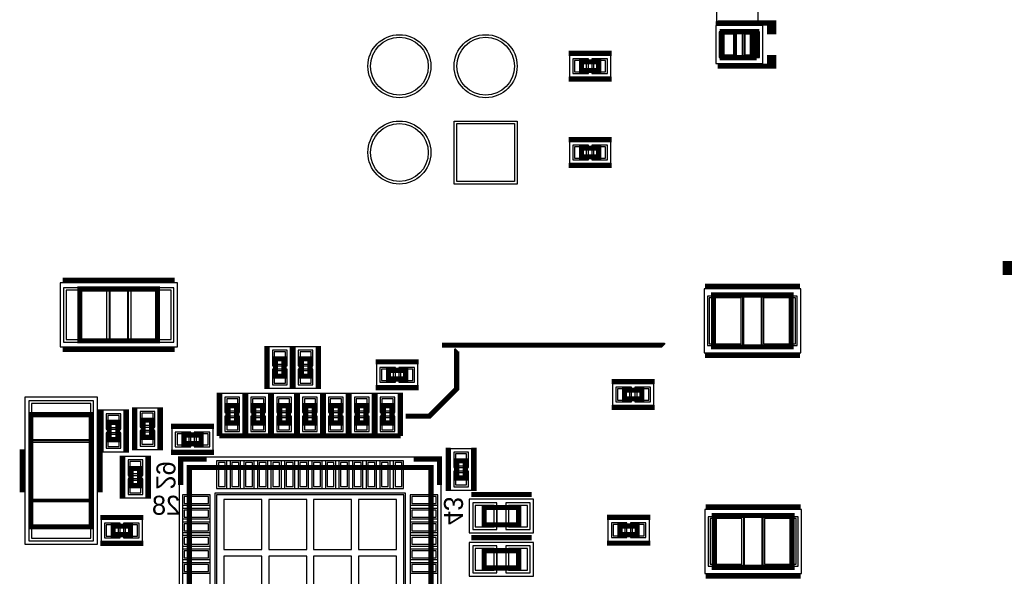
# Model space of a CAD drawing. Extents: x -10 to 137, y -32 to 198.
# Tile 21 of 64: x 22 to 50, y 21 to 37. Entities that reach past the tile are written whole.
import ezdxf

# ---------------------------------------------------------------- set-up
doc = ezdxf.new("R2010")
doc.units = 0
for name, color, linetype in [('PG_ASSEMBLY_BOTTOM', 52, 'CONTINUOUS'), ('PG_DFA_BOUND_BOTTOM', 254, 'CONTINUOUS'), ('PG_PASTEMASK_BOTTOM', 132, 'CONTINUOUS'), ('PG_PLACE_BOUND_BOTTOM', 73, 'CONTINUOUS'), ('PG_SILKSCREEN_BOTTOM', 2, 'CONTINUOUS'), ('PG_SOLDERMASK_BOTTOM', 212, 'CONTINUOUS'), ('PIN_BOTTOM', 2, 'CONTINUOUS'), ('PIN_PASTEMASK_BOTTOM', 132, 'CONTINUOUS'), ('PIN_SOLDERMASK_BOTTOM', 212, 'CONTINUOUS'), ('VKO_BOTTOM', 173, 'CONTINUOUS')]:
    doc.layers.add(name, color=color, linetype=linetype)

msp = doc.modelspace()

# ---------------------------------------------------------------- linework, layer by layer
at = {"layer": 'PG_ASSEMBLY_BOTTOM', "const_width": 0.1524}
for points in [[(43.19524, 35.99815), (42.17924, 35.99815), (42.17924, 36.76015), (43.06824, 36.76015), (43.06824, 35.99815)], [(43.06824, 35.99815), (43.06824, 36.76015), (43.19524, 36.76015), (43.19524, 35.99815)], [(38.547802, 35.617404), (38.039802, 35.617404), (38.039802, 35.871404), (38.547802, 35.871404), (38.547802, 35.617404)], [(38.547802, 33.077404), (38.039802, 33.077404), (38.039802, 33.331404), (38.547802, 33.331404), (38.547802, 33.077404)], [(23.277068, 29.18968), (25.563068, 29.18968), (25.563068, 27.66568), (23.277068, 27.66568), (23.277068, 29.18968)], [(41.928542, 29.013912), (44.214542, 29.013912), (44.214542, 27.489912), (41.928542, 27.489912), (41.928542, 29.013912)], [(29.285946, 27.134566), (29.285946, 26.626566), (29.031946, 26.626566), (29.031946, 27.134566), (29.285946, 27.134566)], [(30.047946, 27.134566), (30.047946, 26.626566), (29.793946, 26.626566), (29.793946, 27.134566), (30.047946, 27.134566)], [(32.867854, 26.54046), (32.359854, 26.54046), (32.359854, 26.79446), (32.867854, 26.79446), (32.867854, 26.54046)], [(39.308786, 26.2128), (39.816786, 26.2128), (39.816786, 25.9588), (39.308786, 25.9588), (39.308786, 26.2128)], [(27.888946, 25.75687), (27.888946, 25.24887), (27.634946, 25.24887), (27.634946, 25.75687), (27.888946, 25.75687)], [(28.650946, 25.75687), (28.650946, 25.24887), (28.396946, 25.24887), (28.396946, 25.75687), (28.650946, 25.75687)], [(29.412946, 25.75687), (29.412946, 25.24887), (29.158946, 25.24887), (29.158946, 25.75687), (29.412946, 25.75687)], [(29.920946, 25.24887), (29.920946, 25.75687), (30.174946, 25.75687), (30.174946, 25.24887), (29.920946, 25.24887)], [(30.682946, 25.24887), (30.682946, 25.75687), (30.936946, 25.75687), (30.936946, 25.24887), (30.682946, 25.24887)], [(31.444946, 25.24887), (31.444946, 25.75687), (31.698946, 25.75687), (31.698946, 25.24887), (31.444946, 25.24887)], [(32.206946, 25.24887), (32.206946, 25.75687), (32.460946, 25.75687), (32.460946, 25.24887), (32.206946, 25.24887)], [(23.612856, 22.19071), (23.612856, 25.49271), (21.834856, 25.49271), (21.834856, 22.19071), (23.612856, 22.19071)], [(24.139398, 24.75611), (24.139398, 25.264618), (24.393398, 25.264618), (24.393398, 24.75611), (24.139398, 24.75611)], [(25.391618, 25.33142), (25.391618, 24.82342), (25.137618, 24.82342), (25.137618, 25.33142), (25.391618, 25.33142)], [(26.339038, 24.892762), (26.847038, 24.892762), (26.847038, 24.638762), (26.339038, 24.638762), (26.339038, 24.892762)], [(34.36874, 23.627842), (34.36874, 24.135842), (34.62274, 24.135842), (34.62274, 23.627842), (34.36874, 23.627842)], [(25.036018, 23.90902), (25.036018, 23.40102), (24.782018, 23.40102), (24.782018, 23.90902), (25.036018, 23.90902)], [(33.609534, 16.823944), (33.609534, 23.935944), (26.497534, 23.935944), (26.497534, 16.823944), (33.609534, 16.823944)], [(36.191444, 22.25294), (35.175444, 22.25294), (35.175444, 22.76094), (36.191444, 22.76094), (36.191444, 22.25294)], [(41.951148, 22.524974), (44.237148, 22.524974), (44.237148, 21.000974), (41.951148, 21.000974), (41.951148, 22.524974)], [(24.765254, 21.959316), (24.256746, 21.959316), (24.256746, 22.213316), (24.765254, 22.213316), (24.765254, 21.959316)], [(39.681658, 21.964142), (39.173658, 21.964142), (39.173658, 22.218142), (39.681658, 22.218142), (39.681658, 21.964142)], [(35.175444, 21.49094), (36.191444, 21.49094), (36.191444, 20.98294), (35.175444, 20.98294), (35.175444, 21.49094)]]:
    msp.add_lwpolyline(points, dxfattribs=at)
at = {"layer": 'PG_DFA_BOUND_BOTTOM'}
for points in [[(43.239436, 37.06114), (43.239436, 37.69614), (42.01922, 37.69614), (42.01922, 37.06114)], [(43.382946, 35.82035), (43.382946, 36.93795), (41.991534, 36.93795), (41.991534, 35.82035)], [(38.90391, 35.426904), (38.90391, 36.061904), (37.683694, 36.061904), (37.683694, 35.426904)], [(38.90391, 32.886904), (38.90391, 33.521904), (37.683694, 33.521904), (37.683694, 32.886904)], [(22.695408, 29.36748), (22.695408, 27.48788), (26.144728, 27.48788), (26.144728, 29.36748)], [(41.649142, 29.191712), (41.649142, 27.312112), (44.493942, 27.312112), (44.493942, 29.191712)], [(29.476446, 27.490674), (28.841446, 27.490674), (28.841446, 26.270458), (29.476446, 26.270458)], [(30.238446, 27.490674), (29.603446, 27.490674), (29.603446, 26.270458), (30.238446, 26.270458)], [(33.223962, 26.34996), (33.223962, 26.98496), (32.003746, 26.98496), (32.003746, 26.34996)], [(38.952678, 26.4033), (38.952678, 25.7683), (40.172894, 25.7683), (40.172894, 26.4033)], [(28.079446, 26.112978), (27.444446, 26.112978), (27.444446, 24.892762), (28.079446, 24.892762)], [(28.841446, 26.112978), (28.206446, 26.112978), (28.206446, 24.892762), (28.841446, 24.892762)], [(29.603446, 26.112978), (28.968446, 26.112978), (28.968446, 24.892762), (29.603446, 24.892762)], [(29.730446, 24.892762), (30.365446, 24.892762), (30.365446, 26.112978), (29.730446, 26.112978)], [(30.492446, 24.892762), (31.127446, 24.892762), (31.127446, 26.112978), (30.492446, 26.112978)], [(31.254446, 24.892762), (31.889446, 24.892762), (31.889446, 26.112978), (31.254446, 26.112978)], [(32.016446, 24.892762), (32.651446, 24.892762), (32.651446, 26.112978), (32.016446, 26.112978)], [(21.657056, 21.680424), (23.790656, 21.680424), (23.790656, 26.002996), (21.657056, 26.002996)], [(23.949152, 24.400256), (24.583644, 24.400256), (24.583644, 25.620472), (23.949152, 25.620472)], [(25.582118, 25.687528), (24.947118, 25.687528), (24.947118, 24.467312), (25.582118, 24.467312)], [(25.98293, 25.083262), (25.98293, 24.448262), (27.203146, 24.448262), (27.203146, 25.083262)], [(34.17824, 23.271734), (34.81324, 23.271734), (34.81324, 24.49195), (34.17824, 24.49195)], [(25.226518, 24.265128), (24.591518, 24.265128), (24.591518, 23.044912), (25.226518, 23.044912)], [(26.195528, 16.521938), (33.91154, 16.521938), (33.91154, 24.23795), (26.195528, 24.23795)], [(36.63061, 22.01164), (36.63061, 23.00224), (34.736278, 23.00224), (34.736278, 22.01164)], [(41.671748, 22.702774), (41.671748, 20.823174), (44.516548, 20.823174), (44.516548, 22.702774)], [(25.121108, 21.76907), (25.121108, 22.403562), (23.900892, 22.403562), (23.900892, 21.76907)], [(40.037766, 21.773642), (40.037766, 22.408642), (38.81755, 22.408642), (38.81755, 21.773642)], [(34.736278, 21.73224), (34.736278, 20.74164), (36.63061, 20.74164), (36.63061, 21.73224)]]:
    msp.add_lwpolyline(points, close=True, dxfattribs=at)
at = {"layer": 'PG_PASTEMASK_BOTTOM'}
for points in [[(27.513534, 21.530056), (28.63342, 21.530056), (28.63342, 22.999954), (27.513534, 22.999954)], [(28.833572, 21.530056), (29.953458, 21.530056), (29.953458, 22.999954), (28.833572, 22.999954)], [(30.15361, 21.530056), (31.273496, 21.530056), (31.273496, 22.999954), (30.15361, 22.999954)], [(31.473648, 21.530056), (32.593534, 21.530056), (32.593534, 22.999954), (31.473648, 22.999954)], [(27.513534, 19.860006), (28.63342, 19.860006), (28.63342, 21.329904), (27.513534, 21.329904)], [(28.833572, 19.860006), (29.953458, 19.860006), (29.953458, 21.329904), (28.833572, 21.329904)], [(30.15361, 19.860006), (31.273496, 19.860006), (31.273496, 21.329904), (30.15361, 21.329904)], [(31.473648, 19.860006), (32.593534, 19.860006), (32.593534, 21.329904), (31.473648, 21.329904)]]:
    msp.add_lwpolyline(points, close=True, dxfattribs=at)
at = {"layer": 'PG_PLACE_BOUND_BOTTOM'}
for points in [[(43.19524, 35.99815), (42.17924, 35.99815), (42.17924, 36.76015), (43.19524, 36.76015)], [(38.547802, 35.617404), (38.039802, 35.617404), (38.039802, 35.871404), (38.547802, 35.871404)], [(38.547802, 33.077404), (38.039802, 33.077404), (38.039802, 33.331404), (38.547802, 33.331404)], [(23.277068, 29.18968), (25.563068, 29.18968), (25.563068, 27.66568), (23.277068, 27.66568)], [(41.928542, 29.013912), (41.928542, 27.489912), (44.214542, 27.489912), (44.214542, 29.013912)], [(29.285946, 27.134566), (29.285946, 26.626566), (29.031946, 26.626566), (29.031946, 27.134566)], [(30.047946, 27.134566), (30.047946, 26.626566), (29.793946, 26.626566), (29.793946, 27.134566)], [(32.867854, 26.54046), (32.359854, 26.54046), (32.359854, 26.79446), (32.867854, 26.79446)], [(39.308786, 26.2128), (39.816786, 26.2128), (39.816786, 25.9588), (39.308786, 25.9588)], [(27.888946, 25.75687), (27.888946, 25.24887), (27.634946, 25.24887), (27.634946, 25.75687)], [(28.650946, 25.75687), (28.650946, 25.24887), (28.396946, 25.24887), (28.396946, 25.75687)], [(29.412946, 25.75687), (29.412946, 25.24887), (29.158946, 25.24887), (29.158946, 25.75687)], [(29.920946, 25.24887), (29.920946, 25.75687), (30.174946, 25.75687), (30.174946, 25.24887)], [(30.682946, 25.24887), (30.682946, 25.75687), (30.936946, 25.75687), (30.936946, 25.24887)], [(31.444946, 25.24887), (31.444946, 25.75687), (31.698946, 25.75687), (31.698946, 25.24887)], [(32.206946, 25.24887), (32.206946, 25.75687), (32.460946, 25.75687), (32.460946, 25.24887)], [(21.834856, 22.19071), (23.612856, 22.19071), (23.612856, 25.49271), (21.834856, 25.49271)], [(24.139398, 24.75611), (24.139398, 25.264618), (24.393398, 25.264618), (24.393398, 24.75611)], [(25.391618, 25.33142), (25.391618, 24.82342), (25.137618, 24.82342), (25.137618, 25.33142)], [(26.339038, 24.892762), (26.847038, 24.892762), (26.847038, 24.638762), (26.339038, 24.638762)], [(34.36874, 23.627842), (34.36874, 24.135842), (34.62274, 24.135842), (34.62274, 23.627842)], [(25.036018, 23.90902), (25.036018, 23.40102), (24.782018, 23.40102), (24.782018, 23.90902)], [(26.497534, 16.823944), (33.609534, 16.823944), (33.609534, 23.935944), (26.497534, 23.935944)], [(36.191444, 22.25294), (35.175444, 22.25294), (35.175444, 22.76094), (36.191444, 22.76094)], [(41.951148, 22.524974), (41.951148, 21.000974), (44.237148, 21.000974), (44.237148, 22.524974)], [(24.765254, 21.959316), (24.256746, 21.959316), (24.256746, 22.213316), (24.765254, 22.213316)], [(39.681658, 21.964142), (39.173658, 21.964142), (39.173658, 22.218142), (39.681658, 22.218142)], [(35.175444, 21.49094), (36.191444, 21.49094), (36.191444, 20.98294), (35.175444, 20.98294)]]:
    msp.add_lwpolyline(points, close=True, dxfattribs=at)
at = {"layer": 'PG_SILKSCREEN_BOTTOM'}
for points, const_width in [([(43.264328, 36.99764), (41.994328, 36.99764)], 0.127), ([(42.05224, 37.01415), (43.70324, 37.01415), (43.70324, 36.76015), (43.57624, 36.76015), (43.57624, 37.01415), (43.44924, 37.01415)], 0.1524), ([(38.928802, 36.125404), (37.658802, 36.125404)], 0.1524), ([(42.05224, 35.74415), (43.70324, 35.74415), (43.70324, 35.99815), (43.57624, 35.99815), (43.57624, 35.74415), (43.44924, 35.74415)], 0.1524), ([(38.928802, 35.363404), (37.658802, 35.363404)], 0.1524), ([(38.928802, 33.585404), (37.658802, 33.585404)], 0.1524), ([(38.928802, 32.823404), (37.658802, 32.823404)], 0.1524), ([(52.167282, 29.932884), (50.516282, 29.932884), (50.516282, 29.678884), (50.643282, 29.678884), (50.643282, 29.932884), (50.770282, 29.932884)], 0.1524), ([(22.769068, 29.44368), (26.071068, 29.44368)], 0.1524), ([(41.674542, 29.267912), (44.468542, 29.267912)], 0.1524), ([(28.777946, 27.515566), (28.777946, 26.245566)], 0.1524), ([(29.539946, 27.515566), (29.539946, 26.245566)], 0.1524), ([(29.539946, 27.515566), (29.539946, 26.245566)], 0.1524), ([(30.301946, 27.515566), (30.301946, 26.245566)], 0.1524), ([(33.932622, 27.535124), (40.448992, 27.535124), (40.461184, 27.522932)], 0.1524), ([(22.769068, 27.41168), (26.071068, 27.41168)], 0.1524), ([(32.864806, 25.449276), (33.55975, 25.449276), (34.366962, 26.256488), (34.366962, 27.385772), (34.379408, 27.398218)], 0.1524), ([(41.674542, 27.235912), (44.468542, 27.235912)], 0.1524), ([(33.248854, 27.04846), (31.978854, 27.04846)], 0.1524), ([(38.927786, 26.4668), (40.197786, 26.4668)], 0.1524), ([(27.380946, 26.13787), (27.380946, 24.86787)], 0.1524), ([(28.142946, 26.13787), (28.142946, 24.86787)], 0.1524), ([(28.142946, 26.13787), (28.142946, 24.86787)], 0.1524), ([(28.904946, 26.13787), (28.904946, 24.86787)], 0.1524), ([(28.904946, 26.13787), (28.904946, 24.86787)], 0.1524), ([(29.666946, 24.86787), (29.666946, 26.13787)], 0.1524), ([(29.666946, 26.13787), (29.666946, 24.86787)], 0.1524), ([(30.428946, 24.86787), (30.428946, 26.13787)], 0.1524), ([(30.428946, 24.86787), (30.428946, 26.13787)], 0.1524), ([(31.190946, 24.86787), (31.190946, 26.13787)], 0.1524), ([(31.190946, 24.86787), (31.190946, 26.13787)], 0.1524), ([(31.952946, 24.86787), (31.952946, 26.13787)], 0.1524), ([(31.952946, 24.86787), (31.952946, 26.13787)], 0.1524), ([(33.248854, 26.28646), (31.978854, 26.28646)], 0.1524), ([(32.714946, 24.86787), (32.714946, 26.13787)], 0.1524), ([(23.885398, 24.375364), (23.885398, 25.645364)], 0.1524), ([(24.647398, 24.375364), (24.647398, 25.645364)], 0.1524), ([(24.883618, 25.71242), (24.883618, 24.44242)], 0.1524), ([(25.645618, 25.71242), (25.645618, 24.44242)], 0.1524), ([(38.927786, 25.7048), (40.197786, 25.7048)], 0.1524), ([(25.958038, 25.146762), (27.228038, 25.146762)], 0.1524), ([(27.380946, 24.86787), (32.714946, 24.86787)], 0.1524), ([(21.580856, 23.20671), (21.580856, 24.47671)], 0.1524), ([(23.866856, 23.20671), (23.866856, 24.47671)], 0.1524), ([(24.528018, 24.29002), (24.528018, 23.02002)], 0.1524), ([(25.290018, 24.29002), (25.290018, 23.02002)], 0.1524), ([(25.958038, 24.384762), (27.228038, 24.384762)], 0.1524), ([(34.11474, 23.246842), (34.11474, 24.516842)], 0.1524), ([(34.87674, 23.246842), (34.87674, 24.516842)], 0.1524), ([(26.243534, 23.427944), (26.243534, 24.189944), (27.005534, 24.189944)], 0.1524), ([(33.863534, 23.427944), (33.863534, 24.189944), (33.101534, 24.189944)], 0.1524), ([(36.572444, 23.14194), (34.794444, 23.14194)], 0.1524), ([(41.697148, 22.778974), (44.491148, 22.778974)], 0.1524), ([(25.146, 22.467316), (23.876, 22.467316)], 0.1524), ([(40.062658, 22.472142), (38.792658, 22.472142)], 0.1524), ([(25.146, 21.705316), (23.876, 21.705316)], 0.1524), ([(34.794444, 21.87194), (36.572444, 21.87194)], 0.1524), ([(36.572444, 21.87194), (34.794444, 21.87194)], 0.1524), ([(40.062658, 21.710142), (38.792658, 21.710142)], 0.1524), ([(41.697148, 20.746974), (44.491148, 20.746974)], 0.1524), ([(41.697148, 20.746974), (44.491148, 20.746974)], 0.1524)]:
    msp.add_lwpolyline(points, dxfattribs=dict(at, const_width=const_width))
at = {"layer": 'PG_SOLDERMASK_BOTTOM'}
for points in [[(27.30119, 23.32355), (32.805878, 23.32355), (32.805878, 24.13635), (27.30119, 24.13635)], [(26.297128, 17.6276), (27.109928, 17.6276), (27.109928, 23.132288), (26.297128, 23.132288)], [(32.99714, 17.6276), (33.80994, 17.6276), (33.80994, 23.132288), (32.99714, 23.132288)]]:
    msp.add_lwpolyline(points, close=True, dxfattribs=at)
at = {"layer": 'PIN_BOTTOM'}
for points in [[(42.524934, 36.07435), (42.524934, 36.68395), (42.169334, 36.68395), (42.169334, 36.07435)], [(43.205146, 36.07435), (43.205146, 36.68395), (42.849546, 36.68395), (42.849546, 36.07435)], [(38.191694, 35.579304), (38.191694, 35.909504), (37.836094, 35.909504), (37.836094, 35.579304)], [(38.75151, 35.579304), (38.75151, 35.909504), (38.39591, 35.909504), (38.39591, 35.579304)], [(36.070794, 32.353504), (34.368994, 32.353504), (34.368994, 34.055304), (36.070794, 34.055304)], [(38.191694, 33.039304), (38.191694, 33.369504), (37.836094, 33.369504), (37.836094, 33.039304)], [(38.75151, 33.039304), (38.75151, 33.369504), (38.39591, 33.369504), (38.39591, 33.039304)], [(22.873208, 29.15158), (22.873208, 27.70378), (24.067008, 27.70378), (24.067008, 29.15158)], [(24.773128, 29.15158), (24.773128, 27.70378), (25.966928, 27.70378), (25.966928, 29.15158)], [(41.801542, 28.925012), (41.801542, 27.578812), (42.741342, 27.578812), (42.741342, 28.925012)], [(43.401742, 28.925012), (43.401742, 27.578812), (44.341542, 27.578812), (44.341542, 28.925012)], [(29.324046, 27.338274), (28.993846, 27.338274), (28.993846, 26.982674), (29.324046, 26.982674)], [(30.086046, 27.338274), (29.755846, 27.338274), (29.755846, 26.982674), (30.086046, 26.982674)], [(29.324046, 26.778458), (28.993846, 26.778458), (28.993846, 26.422858), (29.324046, 26.422858)], [(30.086046, 26.778458), (29.755846, 26.778458), (29.755846, 26.422858), (30.086046, 26.422858)], [(32.511746, 26.50236), (32.511746, 26.83256), (32.156146, 26.83256), (32.156146, 26.50236)], [(33.071562, 26.50236), (33.071562, 26.83256), (32.715962, 26.83256), (32.715962, 26.50236)], [(39.105078, 26.2509), (39.105078, 25.9207), (39.460678, 25.9207), (39.460678, 26.2509)], [(39.664894, 26.2509), (39.664894, 25.9207), (40.020494, 25.9207), (40.020494, 26.2509)], [(21.847556, 24.758396), (23.600156, 24.758396), (23.600156, 25.825196), (21.847556, 25.825196)], [(27.927046, 25.960578), (27.596846, 25.960578), (27.596846, 25.604978), (27.927046, 25.604978)], [(28.689046, 25.960578), (28.358846, 25.960578), (28.358846, 25.604978), (28.689046, 25.604978)], [(29.451046, 25.960578), (29.120846, 25.960578), (29.120846, 25.604978), (29.451046, 25.604978)], [(29.882846, 25.604978), (30.213046, 25.604978), (30.213046, 25.960578), (29.882846, 25.960578)], [(30.644846, 25.604978), (30.975046, 25.604978), (30.975046, 25.960578), (30.644846, 25.960578)], [(31.406846, 25.604978), (31.737046, 25.604978), (31.737046, 25.960578), (31.406846, 25.960578)], [(32.168846, 25.604978), (32.499046, 25.604978), (32.499046, 25.960578), (32.168846, 25.960578)], [(25.429718, 25.535128), (25.099518, 25.535128), (25.099518, 25.179528), (25.429718, 25.179528)], [(24.101298, 25.112472), (24.431498, 25.112472), (24.431498, 25.468072), (24.101298, 25.468072)], [(27.927046, 25.400762), (27.596846, 25.400762), (27.596846, 25.045162), (27.927046, 25.045162)], [(28.689046, 25.400762), (28.358846, 25.400762), (28.358846, 25.045162), (28.689046, 25.045162)], [(29.451046, 25.400762), (29.120846, 25.400762), (29.120846, 25.045162), (29.451046, 25.045162)], [(29.882846, 25.045162), (30.213046, 25.045162), (30.213046, 25.400762), (29.882846, 25.400762)], [(30.644846, 25.045162), (30.975046, 25.045162), (30.975046, 25.400762), (30.644846, 25.400762)], [(31.406846, 25.045162), (31.737046, 25.045162), (31.737046, 25.400762), (31.406846, 25.400762)], [(32.168846, 25.045162), (32.499046, 25.045162), (32.499046, 25.400762), (32.168846, 25.400762)], [(25.429718, 24.975312), (25.099518, 24.975312), (25.099518, 24.619712), (25.429718, 24.619712)], [(26.13533, 24.930862), (26.13533, 24.600662), (26.49093, 24.600662), (26.49093, 24.930862)], [(26.695146, 24.930862), (26.695146, 24.600662), (27.050746, 24.600662), (27.050746, 24.930862)], [(24.101298, 24.552656), (24.431498, 24.552656), (24.431498, 24.908256), (24.101298, 24.908256)], [(25.074118, 24.112728), (24.743918, 24.112728), (24.743918, 23.757128), (25.074118, 23.757128)], [(27.35199, 23.37435), (27.55519, 23.37435), (27.55519, 24.08555), (27.35199, 24.08555)], [(27.75204, 23.37435), (27.95524, 23.37435), (27.95524, 24.08555), (27.75204, 24.08555)], [(28.151836, 23.37435), (28.355036, 23.37435), (28.355036, 24.08555), (28.151836, 24.08555)], [(28.551886, 23.37435), (28.755086, 23.37435), (28.755086, 24.08555), (28.551886, 24.08555)], [(28.951936, 23.37435), (29.155136, 23.37435), (29.155136, 24.08555), (28.951936, 24.08555)], [(29.351986, 23.37435), (29.555186, 23.37435), (29.555186, 24.08555), (29.351986, 24.08555)], [(29.752036, 23.37435), (29.955236, 23.37435), (29.955236, 24.08555), (29.752036, 24.08555)], [(30.151832, 23.37435), (30.355032, 23.37435), (30.355032, 24.08555), (30.151832, 24.08555)], [(30.551882, 23.37435), (30.755082, 23.37435), (30.755082, 24.08555), (30.551882, 24.08555)], [(30.951932, 23.37435), (31.155132, 23.37435), (31.155132, 24.08555), (30.951932, 24.08555)], [(31.351982, 23.37435), (31.555182, 23.37435), (31.555182, 24.08555), (31.351982, 24.08555)], [(31.752032, 23.37435), (31.955232, 23.37435), (31.955232, 24.08555), (31.752032, 24.08555)], [(32.151828, 23.37435), (32.355028, 23.37435), (32.355028, 24.08555), (32.151828, 24.08555)], [(32.551878, 23.37435), (32.755078, 23.37435), (32.755078, 24.08555), (32.551878, 24.08555)], [(34.33064, 23.98395), (34.66084, 23.98395), (34.66084, 24.33955), (34.33064, 24.33955)], [(34.33064, 23.424134), (34.66084, 23.424134), (34.66084, 23.779734), (34.33064, 23.779734)], [(25.074118, 23.552912), (24.743918, 23.552912), (24.743918, 23.197312), (25.074118, 23.197312)], [(21.847556, 21.858224), (23.600156, 21.858224), (23.600156, 22.925024), (21.847556, 22.925024)], [(26.347928, 23.081488), (26.347928, 22.878288), (27.059128, 22.878288), (27.059128, 23.081488)], [(27.297634, 19.72818), (32.809434, 19.72818), (32.809434, 23.13178), (27.297634, 23.13178)], [(33.04794, 23.081488), (33.04794, 22.878288), (33.75914, 22.878288), (33.75914, 23.081488)], [(26.347928, 22.681438), (26.347928, 22.478238), (27.059128, 22.478238), (27.059128, 22.681438)], [(33.04794, 22.681438), (33.04794, 22.478238), (33.75914, 22.478238), (33.75914, 22.681438)], [(35.472878, 22.18944), (35.472878, 22.82444), (34.914078, 22.82444), (34.914078, 22.18944)], [(36.45281, 22.18944), (36.45281, 22.82444), (35.89401, 22.82444), (35.89401, 22.18944)], [(41.824148, 22.436074), (41.824148, 21.089874), (42.763948, 21.089874), (42.763948, 22.436074)], [(43.424348, 22.436074), (43.424348, 21.089874), (44.364148, 21.089874), (44.364148, 22.436074)], [(24.408892, 21.921216), (24.408892, 22.251416), (24.053292, 22.251416), (24.053292, 21.921216)], [(24.968708, 21.921216), (24.968708, 22.251416), (24.613108, 22.251416), (24.613108, 21.921216)], [(26.347928, 22.281642), (26.347928, 22.078442), (27.059128, 22.078442), (27.059128, 22.281642)], [(33.04794, 22.281642), (33.04794, 22.078442), (33.75914, 22.078442), (33.75914, 22.281642)], [(39.32555, 21.926042), (39.32555, 22.256242), (38.96995, 22.256242), (38.96995, 21.926042)], [(39.885366, 21.926042), (39.885366, 22.256242), (39.529766, 22.256242), (39.529766, 21.926042)], [(26.347928, 21.881592), (26.347928, 21.678392), (27.059128, 21.678392), (27.059128, 21.881592)], [(33.04794, 21.881592), (33.04794, 21.678392), (33.75914, 21.678392), (33.75914, 21.881592)], [(26.347928, 21.481542), (26.347928, 21.278342), (27.059128, 21.278342), (27.059128, 21.481542)], [(33.04794, 21.481542), (33.04794, 21.278342), (33.75914, 21.278342), (33.75914, 21.481542)], [(34.914078, 21.55444), (34.914078, 20.91944), (35.472878, 20.91944), (35.472878, 21.55444)], [(35.89401, 21.55444), (35.89401, 20.91944), (36.45281, 20.91944), (36.45281, 21.55444)], [(26.347928, 21.081492), (26.347928, 20.878292), (27.059128, 20.878292), (27.059128, 21.081492)], [(33.04794, 21.081492), (33.04794, 20.878292), (33.75914, 20.878292), (33.75914, 21.081492)]]:
    msp.add_lwpolyline(points, close=True, dxfattribs=at)
for centre in [(32.679894, 35.744404), (35.219894, 35.744404), (32.679894, 33.204404)]:
    msp.add_circle(centre, 0.8509, dxfattribs=at)
at = {"layer": 'PIN_PASTEMASK_BOTTOM'}
for points in [[(42.524934, 36.07435), (42.524934, 36.68395), (42.169334, 36.68395), (42.169334, 36.07435)], [(43.205146, 36.07435), (43.205146, 36.68395), (42.849546, 36.68395), (42.849546, 36.07435)], [(38.191694, 35.579304), (38.191694, 35.909504), (37.836094, 35.909504), (37.836094, 35.579304)], [(38.75151, 35.579304), (38.75151, 35.909504), (38.39591, 35.909504), (38.39591, 35.579304)], [(38.191694, 33.039304), (38.191694, 33.369504), (37.836094, 33.369504), (37.836094, 33.039304)], [(38.75151, 33.039304), (38.75151, 33.369504), (38.39591, 33.369504), (38.39591, 33.039304)], [(22.873208, 29.15158), (22.873208, 27.70378), (24.067008, 27.70378), (24.067008, 29.15158)], [(24.773128, 29.15158), (24.773128, 27.70378), (25.966928, 27.70378), (25.966928, 29.15158)], [(41.801542, 28.925012), (41.801542, 27.578812), (42.741342, 27.578812), (42.741342, 28.925012)], [(43.401742, 28.925012), (43.401742, 27.578812), (44.341542, 27.578812), (44.341542, 28.925012)], [(29.324046, 27.338274), (28.993846, 27.338274), (28.993846, 26.982674), (29.324046, 26.982674)], [(30.086046, 27.338274), (29.755846, 27.338274), (29.755846, 26.982674), (30.086046, 26.982674)], [(29.324046, 26.778458), (28.993846, 26.778458), (28.993846, 26.422858), (29.324046, 26.422858)], [(30.086046, 26.778458), (29.755846, 26.778458), (29.755846, 26.422858), (30.086046, 26.422858)], [(32.511746, 26.50236), (32.511746, 26.83256), (32.156146, 26.83256), (32.156146, 26.50236)], [(33.071562, 26.50236), (33.071562, 26.83256), (32.715962, 26.83256), (32.715962, 26.50236)], [(39.105078, 26.2509), (39.105078, 25.9207), (39.460678, 25.9207), (39.460678, 26.2509)], [(39.664894, 26.2509), (39.664894, 25.9207), (40.020494, 25.9207), (40.020494, 26.2509)], [(21.847556, 24.758396), (23.600156, 24.758396), (23.600156, 25.825196), (21.847556, 25.825196)], [(27.927046, 25.960578), (27.596846, 25.960578), (27.596846, 25.604978), (27.927046, 25.604978)], [(28.689046, 25.960578), (28.358846, 25.960578), (28.358846, 25.604978), (28.689046, 25.604978)], [(29.451046, 25.960578), (29.120846, 25.960578), (29.120846, 25.604978), (29.451046, 25.604978)], [(29.882846, 25.604978), (30.213046, 25.604978), (30.213046, 25.960578), (29.882846, 25.960578)], [(30.644846, 25.604978), (30.975046, 25.604978), (30.975046, 25.960578), (30.644846, 25.960578)], [(31.406846, 25.604978), (31.737046, 25.604978), (31.737046, 25.960578), (31.406846, 25.960578)], [(32.168846, 25.604978), (32.499046, 25.604978), (32.499046, 25.960578), (32.168846, 25.960578)], [(25.429718, 25.535128), (25.099518, 25.535128), (25.099518, 25.179528), (25.429718, 25.179528)], [(24.101298, 25.112472), (24.431498, 25.112472), (24.431498, 25.468072), (24.101298, 25.468072)], [(27.927046, 25.400762), (27.596846, 25.400762), (27.596846, 25.045162), (27.927046, 25.045162)], [(28.689046, 25.400762), (28.358846, 25.400762), (28.358846, 25.045162), (28.689046, 25.045162)], [(29.451046, 25.400762), (29.120846, 25.400762), (29.120846, 25.045162), (29.451046, 25.045162)], [(29.882846, 25.045162), (30.213046, 25.045162), (30.213046, 25.400762), (29.882846, 25.400762)], [(30.644846, 25.045162), (30.975046, 25.045162), (30.975046, 25.400762), (30.644846, 25.400762)], [(31.406846, 25.045162), (31.737046, 25.045162), (31.737046, 25.400762), (31.406846, 25.400762)], [(32.168846, 25.045162), (32.499046, 25.045162), (32.499046, 25.400762), (32.168846, 25.400762)], [(25.429718, 24.975312), (25.099518, 24.975312), (25.099518, 24.619712), (25.429718, 24.619712)], [(26.13533, 24.930862), (26.13533, 24.600662), (26.49093, 24.600662), (26.49093, 24.930862)], [(26.695146, 24.930862), (26.695146, 24.600662), (27.050746, 24.600662), (27.050746, 24.930862)], [(24.101298, 24.552656), (24.431498, 24.552656), (24.431498, 24.908256), (24.101298, 24.908256)], [(25.074118, 24.112728), (24.743918, 24.112728), (24.743918, 23.757128), (25.074118, 23.757128)], [(27.35199, 23.37435), (27.55519, 23.37435), (27.55519, 24.08555), (27.35199, 24.08555)], [(27.75204, 23.37435), (27.95524, 23.37435), (27.95524, 24.08555), (27.75204, 24.08555)], [(28.151836, 23.37435), (28.355036, 23.37435), (28.355036, 24.08555), (28.151836, 24.08555)], [(28.551886, 23.37435), (28.755086, 23.37435), (28.755086, 24.08555), (28.551886, 24.08555)], [(28.951936, 23.37435), (29.155136, 23.37435), (29.155136, 24.08555), (28.951936, 24.08555)], [(29.351986, 23.37435), (29.555186, 23.37435), (29.555186, 24.08555), (29.351986, 24.08555)], [(29.752036, 23.37435), (29.955236, 23.37435), (29.955236, 24.08555), (29.752036, 24.08555)], [(30.151832, 23.37435), (30.355032, 23.37435), (30.355032, 24.08555), (30.151832, 24.08555)], [(30.551882, 23.37435), (30.755082, 23.37435), (30.755082, 24.08555), (30.551882, 24.08555)], [(30.951932, 23.37435), (31.155132, 23.37435), (31.155132, 24.08555), (30.951932, 24.08555)], [(31.351982, 23.37435), (31.555182, 23.37435), (31.555182, 24.08555), (31.351982, 24.08555)], [(31.752032, 23.37435), (31.955232, 23.37435), (31.955232, 24.08555), (31.752032, 24.08555)], [(32.151828, 23.37435), (32.355028, 23.37435), (32.355028, 24.08555), (32.151828, 24.08555)], [(32.551878, 23.37435), (32.755078, 23.37435), (32.755078, 24.08555), (32.551878, 24.08555)], [(34.33064, 23.98395), (34.66084, 23.98395), (34.66084, 24.33955), (34.33064, 24.33955)], [(34.33064, 23.424134), (34.66084, 23.424134), (34.66084, 23.779734), (34.33064, 23.779734)], [(25.074118, 23.552912), (24.743918, 23.552912), (24.743918, 23.197312), (25.074118, 23.197312)], [(21.847556, 21.858224), (23.600156, 21.858224), (23.600156, 22.925024), (21.847556, 22.925024)], [(26.347928, 23.081488), (26.347928, 22.878288), (27.059128, 22.878288), (27.059128, 23.081488)], [(33.04794, 23.081488), (33.04794, 22.878288), (33.75914, 22.878288), (33.75914, 23.081488)], [(26.347928, 22.681438), (26.347928, 22.478238), (27.059128, 22.478238), (27.059128, 22.681438)], [(33.04794, 22.681438), (33.04794, 22.478238), (33.75914, 22.478238), (33.75914, 22.681438)], [(35.472878, 22.18944), (35.472878, 22.82444), (34.914078, 22.82444), (34.914078, 22.18944)], [(36.45281, 22.18944), (36.45281, 22.82444), (35.89401, 22.82444), (35.89401, 22.18944)], [(41.824148, 22.436074), (41.824148, 21.089874), (42.763948, 21.089874), (42.763948, 22.436074)], [(43.424348, 22.436074), (43.424348, 21.089874), (44.364148, 21.089874), (44.364148, 22.436074)], [(24.408892, 21.921216), (24.408892, 22.251416), (24.053292, 22.251416), (24.053292, 21.921216)], [(24.968708, 21.921216), (24.968708, 22.251416), (24.613108, 22.251416), (24.613108, 21.921216)], [(26.347928, 22.281642), (26.347928, 22.078442), (27.059128, 22.078442), (27.059128, 22.281642)], [(33.04794, 22.281642), (33.04794, 22.078442), (33.75914, 22.078442), (33.75914, 22.281642)], [(39.32555, 21.926042), (39.32555, 22.256242), (38.96995, 22.256242), (38.96995, 21.926042)], [(39.885366, 21.926042), (39.885366, 22.256242), (39.529766, 22.256242), (39.529766, 21.926042)], [(26.347928, 21.881592), (26.347928, 21.678392), (27.059128, 21.678392), (27.059128, 21.881592)], [(33.04794, 21.881592), (33.04794, 21.678392), (33.75914, 21.678392), (33.75914, 21.881592)], [(26.347928, 21.481542), (26.347928, 21.278342), (27.059128, 21.278342), (27.059128, 21.481542)], [(33.04794, 21.481542), (33.04794, 21.278342), (33.75914, 21.278342), (33.75914, 21.481542)], [(34.914078, 21.55444), (34.914078, 20.91944), (35.472878, 20.91944), (35.472878, 21.55444)], [(35.89401, 21.55444), (35.89401, 20.91944), (36.45281, 20.91944), (36.45281, 21.55444)], [(26.347928, 21.081492), (26.347928, 20.878292), (27.059128, 20.878292), (27.059128, 21.081492)], [(33.04794, 21.081492), (33.04794, 20.878292), (33.75914, 20.878292), (33.75914, 21.081492)]]:
    msp.add_lwpolyline(points, close=True, dxfattribs=at)
at = {"layer": 'PIN_SOLDERMASK_BOTTOM'}
for points in [[(42.601134, 35.99815), (42.601134, 36.76015), (42.093134, 36.76015), (42.093134, 35.99815)], [(43.281346, 35.99815), (43.281346, 36.76015), (42.773346, 36.76015), (42.773346, 35.99815)], [(38.242494, 35.528504), (38.242494, 35.960304), (37.785294, 35.960304), (37.785294, 35.528504)], [(38.80231, 35.528504), (38.80231, 35.960304), (38.34511, 35.960304), (38.34511, 35.528504)], [(36.146994, 32.277304), (34.292794, 32.277304), (34.292794, 34.131504), (36.146994, 34.131504)], [(38.242494, 32.988504), (38.242494, 33.420304), (37.785294, 33.420304), (37.785294, 32.988504)], [(38.80231, 32.988504), (38.80231, 33.420304), (38.34511, 33.420304), (38.34511, 32.988504)], [(22.797008, 29.22778), (22.797008, 27.62758), (24.143208, 27.62758), (24.143208, 29.22778)], [(24.696928, 29.22778), (24.696928, 27.62758), (26.043128, 27.62758), (26.043128, 29.22778)], [(41.750742, 28.975812), (41.750742, 27.528012), (42.792142, 27.528012), (42.792142, 28.975812)], [(43.350942, 28.975812), (43.350942, 27.528012), (44.392342, 27.528012), (44.392342, 28.975812)], [(29.374846, 27.389074), (28.943046, 27.389074), (28.943046, 26.931874), (29.374846, 26.931874)], [(30.136846, 27.389074), (29.705046, 27.389074), (29.705046, 26.931874), (30.136846, 26.931874)], [(29.374846, 26.829258), (28.943046, 26.829258), (28.943046, 26.372058), (29.374846, 26.372058)], [(30.136846, 26.829258), (29.705046, 26.829258), (29.705046, 26.372058), (30.136846, 26.372058)], [(32.562546, 26.45156), (32.562546, 26.88336), (32.105346, 26.88336), (32.105346, 26.45156)], [(33.122362, 26.45156), (33.122362, 26.88336), (32.665162, 26.88336), (32.665162, 26.45156)], [(39.054278, 26.3017), (39.054278, 25.8699), (39.511478, 25.8699), (39.511478, 26.3017)], [(39.614094, 26.3017), (39.614094, 25.8699), (40.071294, 25.8699), (40.071294, 26.3017)], [(21.771356, 24.682196), (23.676356, 24.682196), (23.676356, 25.901396), (21.771356, 25.901396)], [(27.977846, 26.011378), (27.546046, 26.011378), (27.546046, 25.554178), (27.977846, 25.554178)], [(28.739846, 26.011378), (28.308046, 26.011378), (28.308046, 25.554178), (28.739846, 25.554178)], [(29.501846, 26.011378), (29.070046, 26.011378), (29.070046, 25.554178), (29.501846, 25.554178)], [(29.832046, 25.554178), (30.263846, 25.554178), (30.263846, 26.011378), (29.832046, 26.011378)], [(30.594046, 25.554178), (31.025846, 25.554178), (31.025846, 26.011378), (30.594046, 26.011378)], [(31.356046, 25.554178), (31.787846, 25.554178), (31.787846, 26.011378), (31.356046, 26.011378)], [(32.118046, 25.554178), (32.549846, 25.554178), (32.549846, 26.011378), (32.118046, 26.011378)], [(24.050498, 25.061672), (24.482298, 25.061672), (24.482298, 25.518872), (24.050498, 25.518872)], [(25.480518, 25.585928), (25.048718, 25.585928), (25.048718, 25.128728), (25.480518, 25.128728)], [(27.977846, 25.451562), (27.546046, 25.451562), (27.546046, 24.994362), (27.977846, 24.994362)], [(28.739846, 25.451562), (28.308046, 25.451562), (28.308046, 24.994362), (28.739846, 24.994362)], [(29.501846, 25.451562), (29.070046, 25.451562), (29.070046, 24.994362), (29.501846, 24.994362)], [(29.832046, 24.994362), (30.263846, 24.994362), (30.263846, 25.451562), (29.832046, 25.451562)], [(30.594046, 24.994362), (31.025846, 24.994362), (31.025846, 25.451562), (30.594046, 25.451562)], [(31.356046, 24.994362), (31.787846, 24.994362), (31.787846, 25.451562), (31.356046, 25.451562)], [(32.118046, 24.994362), (32.549846, 24.994362), (32.549846, 25.451562), (32.118046, 25.451562)], [(24.050498, 24.501856), (24.482298, 24.501856), (24.482298, 24.959056), (24.050498, 24.959056)], [(25.480518, 25.026112), (25.048718, 25.026112), (25.048718, 24.568912), (25.480518, 24.568912)], [(26.08453, 24.981662), (26.08453, 24.549862), (26.54173, 24.549862), (26.54173, 24.981662)], [(26.644346, 24.981662), (26.644346, 24.549862), (27.101546, 24.549862), (27.101546, 24.981662)], [(34.27984, 23.93315), (34.71164, 23.93315), (34.71164, 24.39035), (34.27984, 24.39035)], [(25.124918, 24.163528), (24.693118, 24.163528), (24.693118, 23.706328), (25.124918, 23.706328)], [(27.30119, 23.32355), (27.60599, 23.32355), (27.60599, 24.13635), (27.30119, 24.13635)], [(27.70124, 23.32355), (28.00604, 23.32355), (28.00604, 24.13635), (27.70124, 24.13635)], [(28.101036, 23.32355), (28.405836, 23.32355), (28.405836, 24.13635), (28.101036, 24.13635)], [(28.501086, 23.32355), (28.805886, 23.32355), (28.805886, 24.13635), (28.501086, 24.13635)], [(28.901136, 23.32355), (29.205936, 23.32355), (29.205936, 24.13635), (28.901136, 24.13635)], [(29.301186, 23.32355), (29.605986, 23.32355), (29.605986, 24.13635), (29.301186, 24.13635)], [(29.701236, 23.32355), (30.006036, 23.32355), (30.006036, 24.13635), (29.701236, 24.13635)], [(30.101032, 23.32355), (30.405832, 23.32355), (30.405832, 24.13635), (30.101032, 24.13635)], [(30.501082, 23.32355), (30.805882, 23.32355), (30.805882, 24.13635), (30.501082, 24.13635)], [(30.901132, 23.32355), (31.205932, 23.32355), (31.205932, 24.13635), (30.901132, 24.13635)], [(31.301182, 23.32355), (31.605982, 23.32355), (31.605982, 24.13635), (31.301182, 24.13635)], [(31.701232, 23.32355), (32.006032, 23.32355), (32.006032, 24.13635), (31.701232, 24.13635)], [(32.101028, 23.32355), (32.405828, 23.32355), (32.405828, 24.13635), (32.101028, 24.13635)], [(32.501078, 23.32355), (32.805878, 23.32355), (32.805878, 24.13635), (32.501078, 24.13635)], [(34.27984, 23.373334), (34.71164, 23.373334), (34.71164, 23.830534), (34.27984, 23.830534)], [(25.124918, 23.603712), (24.693118, 23.603712), (24.693118, 23.146512), (25.124918, 23.146512)], [(21.771356, 21.782024), (23.676356, 21.782024), (23.676356, 23.001224), (21.771356, 23.001224)], [(26.297128, 23.132288), (26.297128, 22.827488), (27.109928, 22.827488), (27.109928, 23.132288)], [(27.246834, 19.67738), (32.860234, 19.67738), (32.860234, 23.18258), (27.246834, 23.18258)], [(32.99714, 23.132288), (32.99714, 22.827488), (33.80994, 22.827488), (33.80994, 23.132288)], [(35.549078, 22.11324), (35.549078, 22.90064), (34.837878, 22.90064), (34.837878, 22.11324)], [(36.52901, 22.11324), (36.52901, 22.90064), (35.81781, 22.90064), (35.81781, 22.11324)], [(26.297128, 22.732238), (26.297128, 22.427438), (27.109928, 22.427438), (27.109928, 22.732238)], [(32.99714, 22.732238), (32.99714, 22.427438), (33.80994, 22.427438), (33.80994, 22.732238)], [(26.297128, 22.332442), (26.297128, 22.027642), (27.109928, 22.027642), (27.109928, 22.332442)], [(32.99714, 22.332442), (32.99714, 22.027642), (33.80994, 22.027642), (33.80994, 22.332442)], [(41.773348, 22.486874), (41.773348, 21.039074), (42.814748, 21.039074), (42.814748, 22.486874)], [(43.373548, 22.486874), (43.373548, 21.039074), (44.414948, 21.039074), (44.414948, 22.486874)], [(24.459692, 21.870416), (24.459692, 22.302216), (24.002492, 22.302216), (24.002492, 21.870416)], [(25.019508, 21.870416), (25.019508, 22.302216), (24.562308, 22.302216), (24.562308, 21.870416)], [(39.37635, 21.875242), (39.37635, 22.307042), (38.91915, 22.307042), (38.91915, 21.875242)], [(39.936166, 21.875242), (39.936166, 22.307042), (39.478966, 22.307042), (39.478966, 21.875242)], [(26.297128, 21.932392), (26.297128, 21.627592), (27.109928, 21.627592), (27.109928, 21.932392)], [(32.99714, 21.932392), (32.99714, 21.627592), (33.80994, 21.627592), (33.80994, 21.932392)], [(26.297128, 21.532342), (26.297128, 21.227542), (27.109928, 21.227542), (27.109928, 21.532342)], [(32.99714, 21.532342), (32.99714, 21.227542), (33.80994, 21.227542), (33.80994, 21.532342)], [(34.837878, 21.63064), (34.837878, 20.84324), (35.549078, 20.84324), (35.549078, 21.63064)], [(35.81781, 21.63064), (35.81781, 20.84324), (36.52901, 20.84324), (36.52901, 21.63064)], [(26.297128, 21.132292), (26.297128, 20.827492), (27.109928, 20.827492), (27.109928, 21.132292)], [(32.99714, 21.132292), (32.99714, 20.827492), (33.80994, 20.827492), (33.80994, 21.132292)]]:
    msp.add_lwpolyline(points, close=True, dxfattribs=at)
for centre in [(32.679894, 35.744404), (35.219894, 35.744404), (32.679894, 33.204404)]:
    msp.add_circle(centre, 0.9271, dxfattribs=at)
at = {"layer": 'VKO_BOTTOM'}
for points in [[(42.81424, 36.76015), (42.81424, 35.99815), (42.56024, 35.99815), (42.56024, 36.76015)], [(24.166068, 27.66568), (24.166068, 29.18968), (24.674068, 29.18968), (24.674068, 27.66568)], [(42.817542, 27.489912), (42.817542, 29.013912), (43.325542, 29.013912), (43.325542, 27.489912)], [(23.612856, 22.95271), (21.834856, 22.95271), (21.834856, 24.73071), (23.612856, 24.73071)], [(35.810444, 22.76094), (35.810444, 22.25294), (35.556444, 22.25294), (35.556444, 22.76094)], [(42.840148, 21.000974), (42.840148, 22.524974), (43.348148, 22.524974), (43.348148, 21.000974)], [(35.556444, 20.98294), (35.556444, 21.49094), (35.810444, 21.49094), (35.810444, 20.98294)]]:
    msp.add_lwpolyline(points, close=True, dxfattribs=at)

# ---------------------------------------------------------------- texts
at = {"layer": 'PG_SILKSCREEN_BOTTOM', "text_generation_flag": 2}
for s, p in [('29', (25.528524, 23.287736)), ('43', (33.993074, 22.245574))]:
    msp.add_text(s, height=0.5588, rotation=270, dxfattribs=at).set_placement(p)
msp.add_text('28', height=0.5588, dxfattribs=at).set_placement((26.229056, 22.548088))

doc.saveas('drawing.dxf')
